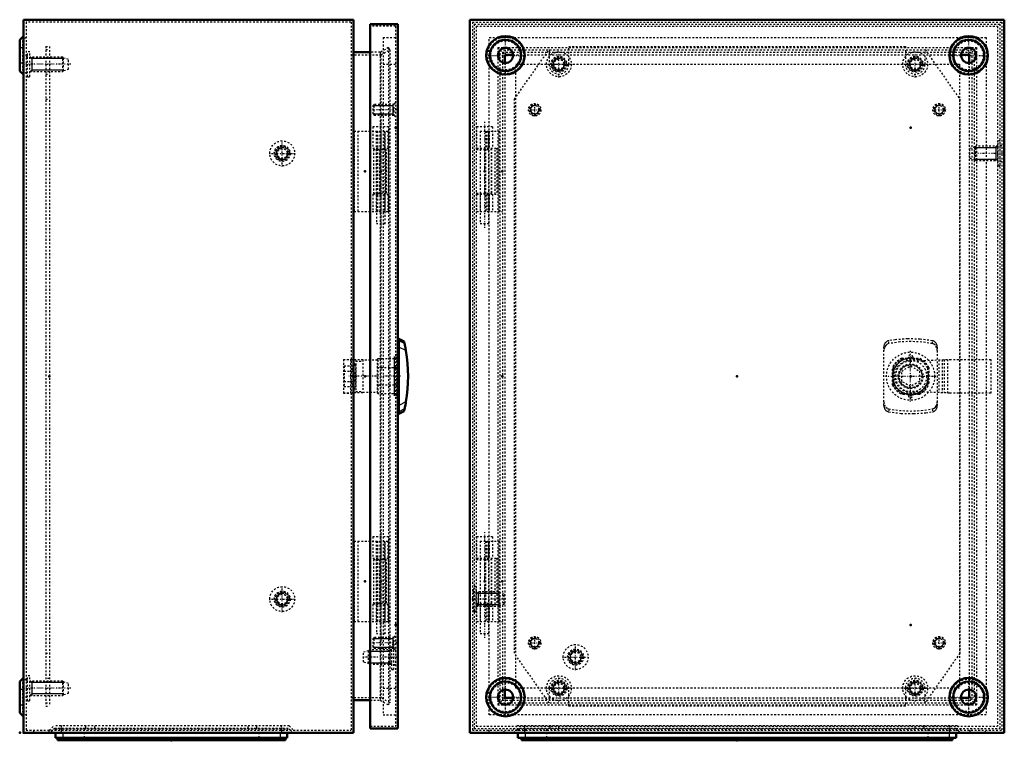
# Model space of a CAD drawing. Header units: millimetres. Extents: x 0 to 1187, y 0 to 972.
# Tile 4 of 4: x 634 to 1187, y 252 to 657. Entities that reach past the tile are written whole.
import ezdxf

# ---------------------------------------------------------------- set-up
doc = ezdxf.new("R2010")
doc.units = ezdxf.units.MM
doc.linetypes.add('Center', pattern=[1.5, 0.45, -0.5, 0.05, -0.5])
doc.linetypes.add('Dashed', pattern=[2, 1, -1])
for name, color, linetype, lineweight in [('2d ConnectionPoints', 7, 'Continuous', 50), ('AM_0', 7, 'Continuous', 50), ('AM_4', 3, 'Continuous', 25), ('AM_5', 3, 'Continuous', 25), ('AM_7', 7, 'Center', 25), ('AM_9', 6, 'Dashed', 25)]:
    doc.layers.add(name, color=color, linetype=linetype, lineweight=lineweight)

# ---------------------------------------------------------------- blocks, each defined once
blk = doc.blocks.new('24_AG01_GPG_0__0_in_MAS0403021R5_0__1300')
at = {"layer": 'AM_0'}
for p, q in [((654.2, 256.7), (654.2, 253.9)), ((784.2, 256.7), (784.2, 253.9)), ((654.2, 253.9), (784.2, 253.9))]:
    blk.add_line(p, q, dxfattribs=at)
at = {"layer": 'AM_4'}
for p, q in [((658.2, 256.7), (658.2, 253.9)), ((780.2, 256.7), (780.2, 253.9))]:
    blk.add_line(p, q, dxfattribs=at)
at = {"layer": 'AM_9'}
for p, q in [((654.2, 258.9), (654.2, 256.7)), ((654.2, 258.9), (784.2, 258.9)), ((658.2, 258.9), (658.2, 256.7)), ((670.2, 258.9), (670.2, 253.9)), ((768.2, 258.9), (768.2, 253.9)), ((780.2, 258.9), (780.2, 256.7)), ((784.2, 258.9), (784.2, 256.7))]:
    blk.add_line(p, q, dxfattribs=at)
blk = doc.blocks.new('25_AF01R5_GP_0__0_in_MAS0403021R5_0__1300')
at = {"layer": 'AM_0'}
for p, q in [((655.2, 253.9), (655.2, 252.5)), ((655.2, 252.5), (783.2, 252.5)), ((783.2, 253.9), (783.2, 252.5))]:
    blk.add_line(p, q, dxfattribs=at)
at = {"layer": 'AM_4'}
for p, q in [((660.2, 253.9), (660.2, 252.5)), ((778.2, 253.9), (778.2, 252.5))]:
    blk.add_line(p, q, dxfattribs=at)
blk = doc.blocks.new('26_AMP04030_MPL_0__0_in_MAS0403021R5_0__1300')
at = {"layer": 'AM_9'}
for p, q in [((648.7, 641.7), (648.7, 271.7)), ((648.7, 641.7), (650.7, 641.7)), ((650.7, 641.7), (650.7, 271.7)), ((648.7, 639.95), (650.7, 639.95)), ((648.7, 631.7), (650.7, 631.7)), ((648.7, 626.2), (650.7, 626.2)), ((648.7, 612.1), (650.7, 612.1)), ((648.7, 301.3), (650.7, 301.3)), ((650.7, 287.2), (648.7, 287.2)), ((648.7, 281.7), (650.7, 281.7)), ((648.7, 273.45), (650.7, 273.45)), ((648.7, 271.7), (650.7, 271.7))]:
    blk.add_line(p, q, dxfattribs=at)
blk = doc.blocks.new('27_MMSH06SS_0__right_1_0_in_MAS0403021R5_0__1300')
at = {"layer": 'AM_7'}
blk.add_line((836.7, 599.32), (836.7, 539.48), dxfattribs=at)
at = {"layer": 'AM_9'}
for p, q in [((821.8, 594.2), (840.59, 594.2)), ((821.8, 594.2), (821.8, 549.2)), ((823.8, 594.2), (823.8, 549.2)), ((832.2, 596.6), (832.2, 584.6)), ((841.2, 596.6), (832.2, 596.6)), ((834.2, 594.2), (834.2, 584.6)), ((834.25, 594.2), (834.25, 542.2)), ((834.94, 594.2), (834.94, 549.2)), ((836.09, 594.2), (836.09, 549.2)), ((836.7, 594.2), (836.7, 584.6)), ((838.86, 594.2), (838.86, 584.6)), ((839.15, 542.2), (839.15, 594.2)), ((839.2, 584.6), (839.2, 594.2)), ((840.59, 594.2), (840.59, 584.6)), ((841.2, 584.6), (841.2, 596.6)), ((832.2, 584.6), (841.2, 584.6)), ((836.16, 558.8), (836.16, 584.6)), ((837.89, 584.6), (837.89, 558.8)), ((832.2, 558.8), (841.2, 558.8)), ((832.2, 558.8), (832.2, 549.2)), ((834.2, 558.8), (834.2, 549.2)), ((836.7, 558.8), (836.7, 549.2)), ((838.86, 558.8), (838.86, 549.2)), ((839.2, 549.2), (839.2, 558.8)), ((840.59, 558.8), (840.59, 549.2)), ((841.2, 549.2), (841.2, 558.8)), ((821.8, 549.2), (841.2, 549.2)), ((839.15, 542.2), (834.25, 542.2))]:
    blk.add_line(p, q, dxfattribs=at)
blk = doc.blocks.new('28_ALL503_0_0__0_in_MAS0403021R5_0__1300')
at = {"layer": 'AM_0'}
for p, q in [((846.8, 435.7), (846.8, 477.7)), ((849.84, 476.2), (846.8, 477.7)), ((850.09, 475.02), (849.84, 476.2)), ((846.8, 470.2), (846.2, 470.2)), ((846.2, 443.2), (846.8, 443.2)), ((846.8, 435.7), (849.84, 437.2)), ((849.84, 437.2), (850.09, 438.38))]:
    blk.add_line(p, q, dxfattribs=at)
for points in [[(850.83, 471.07), (850.55, 472.67), (850.42, 473.41), (850.29, 474.06), (850.15, 474.72), (850.09, 475.02)], [(850.09, 438.38), (850.17, 438.74), (850.29, 439.37), (850.51, 440.52), (850.75, 441.84), (850.83, 442.33)]]:
    blk.add_lwpolyline(points, dxfattribs=at)
blk.add_arc((763.1, 456.7), 88.9, 350.6956, 9.3044, dxfattribs=at)
at = {"layer": 'AM_4'}
for p, q in [((850.09, 475.02), (846.8, 476.65)), ((850.83, 471.07), (846.8, 473.07)), ((850.83, 442.33), (846.8, 440.33)), ((850.09, 438.38), (846.8, 436.75))]:
    blk.add_line(p, q, dxfattribs=at)
at = {"layer": 'AM_5'}
blk.add_line((844.3, 467.7), (844.3, 445.7), dxfattribs=at)
at = {"layer": 'AM_7'}
blk.add_line((847.81, 456.7), (818.71, 456.7), dxfattribs=at)
at = {"layer": 'AM_9'}
for p, q in [((815.74, 466.16), (819.74, 466.16)), ((815.74, 466.16), (815.74, 447.24)), ((822.62, 465.89), (815.74, 465.97)), ((819.74, 466.16), (819.74, 447.24)), ((819.74, 466.1), (826.62, 466.02)), ((822.62, 465.89), (822.62, 447.51)), ((822.62, 465.19), (826.62, 465.19)), ((826.62, 466.02), (826.62, 447.38)), ((834.8, 465.7), (826.62, 465.7)), ((834.8, 466.1), (835.3, 466.6)), ((834.8, 447.3), (834.8, 466.1)), ((835.3, 466.6), (845.8, 466.6)), ((835.3, 446.8), (835.3, 466.6)), ((845.8, 446.55), (845.8, 466.85)), ((816.12, 462.47), (821.14, 462.47)), ((816.12, 462.47), (816.12, 450.93)), ((816.12, 459.59), (821.14, 459.59)), ((821.44, 463.29), (821.14, 462.47)), ((821.44, 463.29), (821.44, 450.11)), ((822.61, 462.47), (822.6, 463.08)), ((822.6, 463.08), (822.6, 450.32)), ((822.61, 462.47), (822.62, 462.47)), ((822.61, 459.59), (822.62, 459.59)), ((822.61, 453.81), (822.61, 459.59)), ((835.3, 461.49), (834.8, 461.38)), ((845.8, 461.49), (835.3, 461.49)), ((846.2, 461.32), (845.8, 461.32)), ((816.12, 453.81), (821.14, 453.81)), ((822.61, 453.81), (822.62, 453.81)), ((816.12, 450.93), (821.14, 450.93)), ((821.14, 450.93), (821.44, 450.11)), ((822.6, 450.32), (822.61, 450.93)), ((822.61, 450.93), (822.62, 450.93)), ((822.62, 448.21), (826.62, 448.21)), ((826.62, 447.7), (834.8, 447.7)), ((834.8, 452.02), (835.3, 451.91)), ((835.3, 451.91), (845.8, 451.91)), ((845.8, 452.08), (846.2, 452.08)), ((815.74, 447.43), (822.62, 447.51)), ((815.74, 447.24), (819.74, 447.24)), ((826.62, 447.38), (819.74, 447.3)), ((835.3, 446.8), (834.8, 447.3)), ((845.8, 446.8), (835.3, 446.8))]:
    blk.add_line(p, q, dxfattribs=at)
for points in [[(821.14, 462.47), (820.94, 461.77), (820.86, 461.06), (820.93, 460.32), (821.14, 459.59)], [(821.14, 459.59), (821.13, 459.52), (820.87, 457.08), (821.02, 454.56), (821.14, 453.81)], [(821.14, 453.81), (820.94, 453.11), (820.86, 452.4), (820.93, 451.66), (821.14, 450.93)]]:
    blk.add_lwpolyline(points, dxfattribs=at)
for centre, start, end in [((822, 463.08), 0.3218, 160), ((822, 450.32), 200, 359.6782)]:
    blk.add_arc(centre, 0.6, start, end, dxfattribs=at)
blk = doc.blocks.new('29_ADP04030R5_0__0_in_MAS0403021R5_0__1300')
at = {"layer": 'AM_0'}
for p, q in [((830.8, 654.2), (830.8, 259.2)), ((830.8, 654.2), (846.2, 654.2)), ((846.2, 654.2), (846.2, 259.2)), ((830.8, 259.2), (846.2, 259.2))]:
    blk.add_line(p, q, dxfattribs=at)
at = {"layer": 'AM_5'}
for p, q in [((832.4, 608.59), (841.7, 608.59)), ((841.7, 608.59), (843.4, 608.59)), ((843.4, 609.2), (843.4, 608.59)), ((843.4, 609.2), (843.4, 603.2)), ((832.4, 603.81), (841.7, 603.81)), ((841.7, 603.81), (843.4, 603.81)), ((843.4, 603.2), (843.4, 603.81)), ((832.4, 309.59), (841.7, 309.59)), ((841.7, 309.59), (843.4, 309.59)), ((843.4, 310.2), (843.4, 309.59)), ((843.4, 310.2), (843.4, 304.2)), ((832.4, 304.81), (841.7, 304.81)), ((841.7, 304.81), (843.4, 304.81)), ((843.4, 304.2), (843.4, 304.81)), ((829.9, 302.43), (841.7, 302.43)), ((841.7, 302.43), (841.73, 302.43)), ((842.9, 303.2), (841.73, 302.43)), ((841.73, 303.2), (841.73, 295.2)), ((829.9, 295.97), (841.7, 295.97)), ((841.7, 295.97), (841.73, 295.97)), ((842.9, 295.2), (841.73, 295.97))]:
    blk.add_line(p, q, dxfattribs=at)
at = {"layer": 'AM_7'}
for p, q in [((845.63, 606.2), (831.77, 606.2)), ((845.63, 307.2), (831.77, 307.2)), ((845.89, 299.2), (826.2, 299.2))]:
    blk.add_line(p, q, dxfattribs=at)
at = {"layer": 'AM_9'}
for p, q in [((845, 653), (830.8, 653)), ((845, 653), (845, 260.4)), ((838, 646.7), (845, 646.7)), ((838, 646.7), (838, 266.7)), ((838, 631.7), (845, 631.7)), ((833.01, 609.2), (832.4, 608.59)), ((832.4, 603.81), (832.4, 608.59)), ((844.2, 609.2), (833.01, 609.2)), ((833.01, 603.2), (833.01, 609.2)), ((844.2, 602.7), (844.2, 609.7)), ((845, 609.7), (844.2, 609.7)), ((832.4, 603.81), (833.01, 603.2)), ((833.01, 603.2), (844.2, 603.2)), ((844.2, 602.7), (845, 602.7)), ((832.6, 583.95), (840.8, 583.95)), ((832.6, 583.95), (832.6, 559.45)), ((834.1, 583.95), (834.1, 559.45)), ((839.3, 583.95), (839.3, 559.45)), ((839.87, 559.45), (839.87, 583.95)), ((840.8, 583.95), (840.8, 559.45)), ((832.6, 559.45), (840.8, 559.45)), ((846.2, 468.7), (845, 468.7)), ((845, 467.45), (846.2, 467.45)), ((845, 466.85), (846.2, 466.85)), ((845, 461.67), (846.2, 461.67)), ((845, 451.73), (846.2, 451.73)), ((845, 446.55), (846.2, 446.55)), ((845, 445.95), (846.2, 445.95)), ((845, 444.7), (846.2, 444.7)), ((832.6, 353.95), (840.8, 353.95)), ((832.6, 353.95), (832.6, 329.45)), ((834.1, 353.95), (834.1, 329.45)), ((839.3, 353.95), (839.3, 329.45)), ((839.87, 329.45), (839.87, 353.95)), ((840.8, 353.95), (840.8, 329.45)), ((832.6, 329.45), (840.8, 329.45)), ((833.01, 310.2), (832.4, 309.59)), ((832.4, 304.81), (832.4, 309.59)), ((833.01, 304.2), (833.01, 310.2)), ((844.2, 310.2), (833.01, 310.2)), ((844.2, 303.7), (844.2, 310.7)), ((845, 310.7), (844.2, 310.7)), ((832.4, 304.81), (833.01, 304.2)), ((833.01, 304.2), (844.2, 304.2)), ((842.9, 292.2), (842.9, 306.2)), ((844.1, 306.2), (842.9, 306.2)), ((844.1, 292.2), (844.1, 306.2)), ((829.9, 302.7), (827.1, 301.95)), ((827.1, 296.45), (827.1, 301.95)), ((830.4, 303.2), (829.9, 302.7)), ((829.9, 295.7), (829.9, 302.7)), ((842.9, 303.2), (830.4, 303.2)), ((830.4, 295.2), (830.4, 303.2)), ((845, 303.28), (844.1, 303.7)), ((844.2, 303.7), (845, 303.7)), ((827.1, 296.45), (829.9, 295.7)), ((829.9, 295.7), (830.4, 295.2)), ((830.4, 295.2), (842.9, 295.2)), ((844.1, 294.7), (845, 295.12)), ((842.9, 292.2), (844.1, 292.2)), ((838, 281.7), (845, 281.7)), ((838, 266.7), (845, 266.7)), ((830.8, 260.4), (845, 260.4))]:
    blk.add_line(p, q, dxfattribs=at)
blk = doc.blocks.new('30_MMSH06SS_0__right_2_0_in_MAS0403021R5_0__1300')
at = {"layer": 'AM_7'}
blk.add_line((836.7, 369.32), (836.7, 309.48), dxfattribs=at)
at = {"layer": 'AM_9'}
for p, q in [((832.2, 366.6), (832.2, 354.6)), ((841.2, 366.6), (832.2, 366.6)), ((841.2, 354.6), (841.2, 366.6)), ((821.8, 364.2), (821.8, 319.2)), ((821.8, 364.2), (840.59, 364.2)), ((823.8, 364.2), (823.8, 319.2)), ((834.2, 364.2), (834.2, 354.6)), ((834.25, 364.2), (834.25, 312.2)), ((834.94, 364.2), (834.94, 319.2)), ((836.09, 364.2), (836.09, 319.2)), ((836.7, 364.2), (836.7, 354.6)), ((838.86, 364.2), (838.86, 354.6)), ((839.15, 312.2), (839.15, 364.2)), ((839.2, 354.6), (839.2, 364.2)), ((840.59, 364.2), (840.59, 354.6)), ((832.2, 354.6), (841.2, 354.6)), ((836.16, 328.8), (836.16, 354.6)), ((837.89, 354.6), (837.89, 328.8)), ((832.2, 328.8), (841.2, 328.8)), ((832.2, 328.8), (832.2, 319.2)), ((834.2, 328.8), (834.2, 319.2)), ((836.7, 328.8), (836.7, 319.2)), ((838.86, 328.8), (838.86, 319.2)), ((839.2, 319.2), (839.2, 328.8)), ((840.59, 328.8), (840.59, 319.2)), ((841.2, 319.2), (841.2, 328.8)), ((821.8, 319.2), (841.2, 319.2)), ((839.15, 312.2), (834.25, 312.2))]:
    blk.add_line(p, q, dxfattribs=at)
blk = doc.blocks.new('31_MAS0403021_0__0_in_MAS0403021R5_0__1300')
at = {"layer": 'AM_0'}
for p, q in [((636.2, 656.7), (821.4, 656.7)), ((636.2, 656.7), (636.2, 256.7)), ((821.4, 656.7), (821.4, 256.7)), ((636.2, 647.48), (634.2, 645.48)), ((634.2, 645.48), (634.2, 627.92)), ((830.8, 638.4), (821.4, 638.4)), ((634.2, 627.92), (636.2, 625.92)), ((636.2, 287.48), (634.2, 285.48)), ((634.2, 285.48), (634.2, 267.92)), ((821.4, 275), (830.8, 275)), ((634.2, 267.92), (636.2, 265.92)), ((636.2, 256.7), (821.4, 256.7))]:
    blk.add_line(p, q, dxfattribs=at)
at = {"layer": 'AM_5'}
for p, q in [((639.7, 635.7), (640.87, 634.93)), ((640.87, 635.7), (640.87, 627.7)), ((648.7, 634.93), (640.87, 634.93)), ((650.7, 634.93), (648.7, 634.93)), ((658.7, 634.93), (650.7, 634.93)), ((639.7, 627.7), (640.87, 628.47)), ((648.7, 628.47), (640.87, 628.47)), ((650.7, 628.47), (648.7, 628.47)), ((658.7, 628.47), (650.7, 628.47)), ((639.7, 285.7), (640.87, 284.93)), ((640.87, 285.7), (640.87, 277.7)), ((648.7, 284.93), (640.87, 284.93)), ((650.7, 284.93), (648.7, 284.93)), ((658.7, 284.93), (650.7, 284.93)), ((639.7, 277.7), (640.87, 278.47)), ((648.7, 278.47), (640.87, 278.47)), ((650.7, 278.47), (648.7, 278.47)), ((658.7, 278.47), (650.7, 278.47))]:
    blk.add_line(p, q, dxfattribs=at)
for centre in [(781.4, 581.7), (781.4, 331.7)]:
    blk.add_arc(centre, 3.23, 75, 15, dxfattribs=at)
at = {"layer": 'AM_7'}
for p, q in [((637.77, 636.7), (634.03, 636.7)), ((662.69, 631.7), (636.4, 631.7)), ((781.4, 574.35), (781.4, 589.05)), ((774.05, 581.7), (788.75, 581.7)), ((781.4, 324.35), (781.4, 339.05)), ((774.05, 331.7), (788.75, 331.7)), ((637.77, 276.7), (634.03, 276.7)), ((662.69, 281.7), (636.4, 281.7)), ((657.36, 260.79), (657.36, 256.5)), ((781.04, 260.79), (781.04, 256.5)), ((646.2, 256.63), (646.2, 258.17))]:
    blk.add_line(p, q, dxfattribs=at)
at = {"layer": 'AM_9'}
for p, q in [((820, 655.3), (637.6, 655.3)), ((637.6, 655.3), (637.6, 258.1)), ((820, 655.3), (820, 258.1)), ((637.6, 646.9), (635.6, 644.9)), ((635.6, 644.9), (635.6, 628.5)), ((635.6, 640.95), (634.2, 640.95)), ((638.5, 636.2), (637.6, 635.78)), ((638.5, 624.7), (638.5, 638.7)), ((639.7, 638.7), (638.5, 638.7)), ((639.7, 624.7), (639.7, 638.7)), ((658.2, 635.7), (639.7, 635.7)), ((658.2, 627.7), (658.2, 635.7)), ((658.7, 635.2), (658.2, 635.7)), ((820, 637), (836.78, 637)), ((836.4, 638.4), (830.8, 638.4)), ((841, 641.06), (836.4, 638.4)), ((836.4, 638.4), (836.4, 275)), ((836.78, 637), (841.7, 639.84)), ((836.78, 637), (836.78, 276.4)), ((841.7, 639.84), (841, 641.06)), ((841, 641.06), (841, 272.34)), ((841.7, 639.84), (841.7, 273.56)), ((634.2, 632.45), (635.6, 632.45)), ((661.5, 634.45), (658.7, 635.2)), ((658.7, 628.2), (658.7, 635.2)), ((661.5, 628.95), (661.5, 634.45)), ((635.6, 628.5), (637.6, 626.5)), ((637.6, 627.62), (638.5, 627.2)), ((638.5, 624.7), (639.7, 624.7)), ((639.7, 627.7), (658.2, 627.7)), ((658.2, 627.7), (658.7, 628.2)), ((658.7, 628.2), (661.5, 628.95)), ((638.5, 274.7), (638.5, 288.7)), ((639.7, 288.7), (638.5, 288.7)), ((639.7, 274.7), (639.7, 288.7)), ((637.6, 286.9), (635.6, 284.9)), ((635.6, 284.9), (635.6, 268.5)), ((638.5, 286.2), (637.6, 285.78)), ((658.2, 285.7), (639.7, 285.7)), ((658.7, 285.2), (658.2, 285.7)), ((658.2, 277.7), (658.2, 285.7)), ((661.5, 284.45), (658.7, 285.2)), ((658.7, 278.2), (658.7, 285.2)), ((661.5, 278.95), (661.5, 284.45)), ((635.6, 280.95), (634.2, 280.95)), ((637.6, 277.62), (638.5, 277.2)), ((639.7, 277.7), (658.2, 277.7)), ((658.2, 277.7), (658.7, 278.2)), ((658.7, 278.2), (661.5, 278.95)), ((836.78, 276.4), (820, 276.4)), ((841.7, 273.56), (836.78, 276.4)), ((634.2, 272.45), (635.6, 272.45)), ((638.5, 274.7), (639.7, 274.7)), ((830.8, 275), (836.4, 275)), ((836.4, 275), (841, 272.34)), ((841, 272.34), (841.7, 273.56)), ((635.6, 268.5), (637.6, 266.5)), ((650.62, 258.1), (653.12, 260.6)), ((785.28, 260.6), (653.12, 260.6)), ((657.36, 260.6), (657.36, 258.1)), ((671.2, 259.2), (671.2, 260.6)), ((676.2, 259.2), (676.2, 260.6)), ((762.2, 259.2), (762.2, 260.6)), ((767.2, 259.2), (767.2, 260.6)), ((781.04, 258.1), (781.04, 260.6)), ((785.28, 260.6), (787.78, 258.1)), ((637.6, 258.1), (820, 258.1)), ((641.85, 258.1), (641.85, 256.7)), ((650.55, 256.7), (650.55, 258.1)), ((653.7, 259.2), (651.2, 256.7)), ((784.7, 259.2), (653.7, 259.2)), ((657.36, 257.93), (657.36, 256.7)), ((781.04, 257.93), (781.04, 256.7)), ((787.2, 256.7), (784.7, 259.2))]:
    blk.add_line(p, q, dxfattribs=at)
for centre, radius in [((781.4, 581.7), 7), ((781.4, 581.7), 4.5), ((781.4, 581.7), 4.08), ((781.4, 581.7), 4), ((781.4, 581.7), 3.5), ((781.4, 581.7), 2.75), ((781.4, 331.7), 7), ((781.4, 331.7), 4.5), ((781.4, 331.7), 4.08), ((781.4, 331.7), 4), ((781.4, 331.7), 3.5), ((781.4, 331.7), 2.75)]:
    blk.add_circle(centre, radius, dxfattribs=at)
blk = doc.blocks.new('32_AG01_GPG_0__0_in_MAS0403021R5_0__1300')
at = {"layer": 'AM_0'}
for p, q in [((913.7, 256.7), (913.7, 253.9)), ((1159.7, 256.7), (1159.7, 253.9)), ((913.7, 253.9), (1159.7, 253.9))]:
    blk.add_line(p, q, dxfattribs=at)
at = {"layer": 'AM_4'}
for p, q in [((917.7, 256.7), (917.7, 253.9)), ((1155.7, 256.7), (1155.7, 253.9))]:
    blk.add_line(p, q, dxfattribs=at)
at = {"layer": 'AM_9'}
for p, q in [((913.7, 258.9), (913.7, 256.7)), ((913.7, 258.9), (1159.7, 258.9)), ((917.7, 258.9), (917.7, 256.7)), ((929.7, 258.9), (929.7, 253.9)), ((1143.7, 258.9), (1143.7, 253.9)), ((1155.7, 258.9), (1155.7, 256.7)), ((1159.7, 258.9), (1159.7, 256.7))]:
    blk.add_line(p, q, dxfattribs=at)
blk = doc.blocks.new('33_AF01R5_GP_0__0_in_MAS0403021R5_0__1300')
at = {"layer": 'AM_0'}
for p, q in [((915.7, 253.9), (915.7, 252.5)), ((915.7, 252.5), (1157.7, 252.5)), ((1157.7, 253.9), (1157.7, 252.5))]:
    blk.add_line(p, q, dxfattribs=at)
at = {"layer": 'AM_4'}
for p, q in [((920.7, 253.9), (920.7, 252.5)), ((1152.7, 253.9), (1152.7, 252.5))]:
    blk.add_line(p, q, dxfattribs=at)
blk = doc.blocks.new('34_AMP04030_MPL_0__0_in_MAS0403021R5_0__1300')
at = {"layer": 'AM_9'}
for p, q in [((942.2, 641.7), (1131.2, 641.7)), ((942.2, 631.7), (942.2, 641.7)), ((1131.2, 641.7), (1131.2, 631.7)), ((911.7, 612.1), (931.2, 639.95)), ((931.2, 639.95), (931.2, 631.7)), ((1142.2, 639.95), (1161.7, 612.1)), ((1142.2, 631.7), (1142.2, 639.95)), ((911.7, 301.3), (911.7, 612.1)), ((1161.7, 612.1), (1161.7, 301.3)), ((931.2, 273.45), (911.7, 301.3)), ((1161.7, 301.3), (1142.2, 273.45)), ((931.2, 281.7), (931.2, 273.45)), ((942.2, 271.7), (942.2, 281.7)), ((1131.2, 281.7), (1131.2, 271.7)), ((1142.2, 273.45), (1142.2, 281.7)), ((1131.2, 271.7), (942.2, 271.7))]:
    blk.add_line(p, q, dxfattribs=at)
for centre, start, end in [((936.7, 631.7), 180, 0), ((1136.7, 631.7), 180, 0), ((936.7, 281.7), 0, 180), ((1136.7, 281.7), 0, 180)]:
    blk.add_arc(centre, 5.5, start, end, dxfattribs=at)
blk = doc.blocks.new('35_MMSH06SS_0__right_1_0_in_MAS0403021R5_0__1300')
at = {"layer": 'AM_7'}
blk.add_line((895, 599.32), (895, 539.48), dxfattribs=at)
at = {"layer": 'AM_9'}
for p, q in [((899.5, 596.6), (890.5, 596.6)), ((890.5, 596.6), (890.5, 584.6)), ((892.5, 594.2), (892.5, 584.6)), ((892.5, 594.2), (905, 594.2)), ((892.55, 594.2), (892.55, 542.2)), ((895.5, 594.2), (895.5, 549.2)), ((896.26, 594.2), (896.26, 584.6)), ((897.26, 594.2), (897.26, 584.6)), ((897.45, 542.2), (897.45, 594.2)), ((897.5, 594.2), (897.5, 584.6)), ((899.5, 596.6), (899.5, 584.6)), ((903, 594.2), (903, 549.2)), ((890.5, 584.6), (901.91, 584.6)), ((900.9, 558.8), (900.9, 584.6)), ((901.91, 584.6), (901.91, 558.8)), ((890.5, 558.8), (890.5, 549.2)), ((890.5, 558.8), (901.91, 558.8)), ((892.5, 558.8), (892.5, 549.2)), ((896.26, 558.8), (896.26, 549.2)), ((897.26, 558.8), (897.26, 549.2)), ((897.5, 558.8), (897.5, 549.2)), ((899.5, 558.8), (899.5, 549.2)), ((890.5, 549.2), (905, 549.2)), ((897.45, 542.2), (892.55, 542.2))]:
    blk.add_line(p, q, dxfattribs=at)
blk = doc.blocks.new('36_ALL503_0_0__0_in_MAS0403021R5_0__1300')
at = {"layer": 'AM_5'}
blk.add_arc((1134.1, 456.7), 10.08, 75, 15, dxfattribs=at)
at = {"layer": 'AM_7'}
for p, q in [((1134.1, 442.52), (1134.1, 470.87)), ((1119.92, 456.7), (1148.27, 456.7))]:
    blk.add_line(p, q, dxfattribs=at)
at = {"layer": 'AM_9'}
for p, q in [((1121.85, 475.02), (1121.85, 476.65)), ((1146.35, 475.02), (1146.35, 476.65)), ((1119.1, 440.33), (1119.1, 473.07)), ((1149.1, 473.07), (1149.1, 440.33)), ((1129.31, 466.6), (1129.42, 466.1)), ((1129.31, 466.6), (1138.89, 466.6)), ((1129.42, 466.1), (1138.78, 466.1)), ((1132.85, 466.85), (1135.35, 466.85)), ((1133.73, 465.19), (1156.14, 466.16)), ((1138.78, 466.1), (1138.89, 466.6)), ((1149.9, 465.89), (1149.9, 447.51)), ((1151.74, 465.97), (1151.74, 447.43)), ((1152.97, 466.02), (1152.97, 447.38)), ((1154.81, 466.1), (1154.81, 447.3)), ((1156.14, 466.16), (1179.1, 466.16)), ((1179.1, 466.16), (1179.1, 447.24)), ((1124.7, 461.38), (1124.2, 461.49)), ((1124.2, 461.49), (1124.2, 451.91)), ((1124.7, 452.02), (1124.7, 461.38)), ((1129.1, 459.59), (1134.1, 462.47)), ((1129.1, 453.81), (1129.1, 459.59)), ((1134.1, 462.47), (1139.1, 459.59)), ((1139.1, 459.59), (1139.1, 453.81)), ((1144, 461.49), (1143.5, 461.38)), ((1143.5, 461.38), (1143.5, 452.02)), ((1144, 461.49), (1144, 451.91)), ((1134.1, 450.93), (1129.1, 453.81)), ((1139.1, 453.81), (1134.1, 450.93)), ((1124.2, 451.91), (1124.7, 452.02)), ((1156.14, 447.24), (1133.73, 448.21)), ((1143.5, 452.02), (1144, 451.91)), ((1129.42, 447.3), (1129.31, 446.8)), ((1129.31, 446.8), (1138.89, 446.8)), ((1138.78, 447.3), (1129.42, 447.3)), ((1132.85, 446.55), (1135.35, 446.55)), ((1138.89, 446.8), (1138.78, 447.3)), ((1179.1, 447.24), (1156.14, 447.24)), ((1121.85, 438.38), (1121.85, 436.75)), ((1146.35, 438.38), (1146.35, 436.75))]:
    blk.add_line(p, q, dxfattribs=at)
for points in [[(1121.85, 476.65), (1121.57, 476.59), (1121.3, 476.5), (1121.04, 476.38), (1120.78, 476.24), (1120.54, 476.08), (1120.31, 475.89), (1120.1, 475.68), (1119.9, 475.45), (1119.73, 475.21), (1119.57, 474.94), (1119.43, 474.67), (1119.32, 474.38), (1119.23, 474.08), (1119.16, 473.77), (1119.12, 473.46), (1119.1, 473.14), (1119.1, 473.07)], [(1146.35, 476.65), (1139.41, 477.5), (1132.43, 477.68), (1125.47, 477.18), (1121.85, 476.65)], [(1146.35, 475.02), (1140.4, 475.89), (1134.34, 476.2), (1128.1, 475.92), (1121.85, 475.02)], [(1149.1, 473.07), (1149.09, 473.38), (1149.05, 473.69), (1148.99, 474), (1148.9, 474.31), (1148.8, 474.6), (1148.66, 474.88), (1148.51, 475.14), (1148.34, 475.4), (1148.15, 475.63), (1147.94, 475.84), (1147.71, 476.03), (1147.47, 476.2), (1147.22, 476.35), (1146.96, 476.47), (1146.69, 476.57), (1146.41, 476.64), (1146.35, 476.65)], [(1121.85, 475.02), (1120.93, 474.66), (1120.17, 474.03), (1119.46, 472.88), (1119.12, 471.56), (1119.1, 471.07)], [(1149.1, 471.07), (1148.82, 472.67), (1148, 474.06), (1147.17, 474.72), (1146.35, 475.02)], [(1119.1, 442.33), (1119.38, 440.73), (1120.2, 439.34), (1121.03, 438.68), (1121.85, 438.38)], [(1146.35, 438.38), (1147.27, 438.74), (1148.03, 439.37), (1148.74, 440.52), (1149.08, 441.84), (1149.1, 442.33)], [(1119.1, 440.33), (1119.11, 440.02), (1119.15, 439.71), (1119.21, 439.4), (1119.3, 439.09), (1119.4, 438.8), (1119.54, 438.52), (1119.69, 438.26), (1119.86, 438), (1120.05, 437.77), (1120.26, 437.56), (1120.49, 437.37), (1120.72, 437.2), (1120.98, 437.05), (1121.24, 436.93), (1121.51, 436.83), (1121.79, 436.76), (1121.85, 436.75)], [(1121.85, 438.38), (1127.8, 437.51), (1133.86, 437.2), (1140.1, 437.48), (1146.35, 438.38)], [(1121.85, 436.75), (1128.79, 435.9), (1135.77, 435.72), (1142.73, 436.22), (1146.35, 436.75)], [(1146.35, 436.75), (1146.63, 436.81), (1146.9, 436.9), (1147.16, 437.02), (1147.42, 437.16), (1147.66, 437.32), (1147.89, 437.51), (1148.1, 437.72), (1148.3, 437.95), (1148.47, 438.19), (1148.63, 438.46), (1148.77, 438.73), (1148.88, 439.02), (1148.97, 439.32), (1149.04, 439.63), (1149.08, 439.94), (1149.1, 440.26), (1149.1, 440.33)]]:
    blk.add_lwpolyline(points, dxfattribs=at)
for radius in [13.5, 9, 6.98, 6.59, 6.38]:
    blk.add_circle((1134.1, 456.7), radius, dxfattribs=at)
for radius, start, end in [(11.15, 114.4512, 155.5488), (11, 115.8419, 154.1581), (10.5, 116.461, 153.539), (8.5, 92.4758, 267.5242), (11.15, 24.4512, 65.5488), (10.5, 26.461, 63.539), (11, 25.8419, 64.1581), (11.15, 204.4512, 245.5488), (11, 205.8419, 244.1581), (10.5, 206.461, 243.539), (11.15, 294.4512, 335.5488), (10.5, 296.461, 333.539), (11, 295.8419, 334.1581)]:
    blk.add_arc((1134.1, 456.7), radius, start, end, dxfattribs=at)
blk = doc.blocks.new('37_ADP04030R5_0__0_in_MAS0403021R5_0__1300')
at = {"layer": 'AM_5'}
for centre, radius in [((923.1, 606.2), 2.39), ((1150.1, 606.2), 2.39), ((923.1, 307.2), 2.39), ((1150.1, 307.2), 2.39), ((946.1, 299.2), 3.23)]:
    blk.add_arc(centre, radius, 75, 15, dxfattribs=at)
at = {"layer": 'AM_7'}
for p, q in [((923.1, 602.52), (923.1, 609.87)), ((1150.1, 602.52), (1150.1, 609.87)), ((919.42, 606.2), (926.77, 606.2)), ((1146.42, 606.2), (1153.77, 606.2)), ((1132.79, 467.45), (1135.41, 467.45)), ((1132.79, 445.95), (1135.41, 445.95)), ((923.1, 303.52), (923.1, 310.87)), ((1150.1, 303.52), (1150.1, 310.87)), ((919.42, 307.2), (926.77, 307.2)), ((946.1, 291.85), (946.1, 306.55)), ((1146.42, 307.2), (1153.77, 307.2)), ((938.75, 299.2), (953.45, 299.2))]:
    blk.add_line(p, q, dxfattribs=at)
at = {"layer": 'AM_9'}
for p, q in [((889.1, 654.2), (1184.1, 654.2)), ((889.1, 654.2), (889.1, 259.2)), ((890.3, 653), (1182.9, 653)), ((890.3, 653), (890.3, 260.4)), ((1182.9, 653), (1182.9, 260.4)), ((1184.1, 654.2), (1184.1, 259.2)), ((897.6, 646.7), (1176.6, 646.7)), ((897.6, 266.7), (897.6, 646.7)), ((1176.6, 646.7), (1176.6, 266.7)), ((912.6, 631.7), (1161.6, 631.7)), ((912.6, 281.7), (912.6, 631.7)), ((1161.6, 631.7), (1161.6, 281.7)), ((890.3, 583.95), (899.1, 583.95)), ((895, 583.95), (895, 559.45)), ((898.89, 559.45), (898.89, 583.95)), ((899.1, 559.45), (899.1, 583.95)), ((890.3, 559.45), (899.1, 559.45)), ((1129.13, 466.85), (1132.85, 466.85)), ((1132.85, 466.85), (1132.85, 467.45)), ((1135.35, 467.45), (1135.35, 466.85)), ((1135.35, 466.85), (1139.07, 466.85)), ((1123.95, 451.73), (1123.95, 461.67)), ((1144.25, 461.67), (1144.25, 451.73)), ((1132.85, 446.55), (1129.13, 446.55)), ((1132.85, 445.95), (1132.85, 446.55)), ((1139.07, 446.55), (1135.35, 446.55)), ((1135.35, 446.55), (1135.35, 445.95)), ((890.3, 353.95), (899.1, 353.95)), ((895, 353.95), (895, 329.45)), ((898.89, 329.45), (898.89, 353.95)), ((899.1, 329.45), (899.1, 353.95)), ((890.3, 329.45), (899.1, 329.45)), ((1161.6, 281.7), (912.6, 281.7)), ((1176.6, 266.7), (897.6, 266.7)), ((890.3, 260.4), (1182.9, 260.4)), ((889.1, 259.2), (913.79, 259.2)), ((1159.61, 259.2), (1184.1, 259.2))]:
    blk.add_line(p, q, dxfattribs=at)
for centre, radius in [((923.1, 606.2), 3.5), ((923.1, 606.2), 3), ((923.1, 606.2), 2.39), ((1150.1, 606.2), 3.5), ((1150.1, 606.2), 3), ((1150.1, 606.2), 2.39), ((923.1, 307.2), 3.5), ((923.1, 307.2), 3), ((923.1, 307.2), 2.39), ((1150.1, 307.2), 3.5), ((1150.1, 307.2), 3), ((1150.1, 307.2), 2.39), ((946.1, 299.2), 7), ((946.1, 299.2), 4.5), ((946.1, 299.2), 4.08), ((946.1, 299.2), 4), ((946.1, 299.2), 3.5), ((946.1, 299.2), 2.75)]:
    blk.add_circle(centre, radius, dxfattribs=at)
for centre, radius, start, end in [((1134.1, 456.7), 11.3, 116.0736, 153.9264), ((1134.1, 467.45), 1.25, 0, 180), ((1134.1, 456.7), 11.3, 26.0736, 63.9264), ((1134.1, 456.7), 11.3, 206.0736, 243.9264), ((1134.1, 456.7), 11.3, 296.0736, 333.9264), ((1134.1, 445.95), 1.25, 180, 0)]:
    blk.add_arc(centre, radius, start, end, dxfattribs=at)
blk = doc.blocks.new('38_MMSH06SS_0__right_2_0_in_MAS0403021R5_0__1300')
at = {"layer": 'AM_7'}
blk.add_line((895, 369.32), (895, 309.48), dxfattribs=at)
at = {"layer": 'AM_9'}
for p, q in [((899.5, 366.6), (890.5, 366.6)), ((890.5, 366.6), (890.5, 354.6)), ((899.5, 366.6), (899.5, 354.6)), ((892.5, 364.2), (892.5, 354.6)), ((892.5, 364.2), (905, 364.2)), ((892.55, 364.2), (892.55, 312.2)), ((895.5, 364.2), (895.5, 319.2)), ((896.26, 364.2), (896.26, 354.6)), ((897.26, 364.2), (897.26, 354.6)), ((897.45, 312.2), (897.45, 364.2)), ((897.5, 364.2), (897.5, 354.6)), ((903, 364.2), (903, 319.2)), ((890.5, 354.6), (901.91, 354.6)), ((900.9, 328.8), (900.9, 354.6)), ((901.91, 354.6), (901.91, 328.8)), ((890.5, 328.8), (890.5, 319.2)), ((890.5, 328.8), (901.91, 328.8)), ((892.5, 328.8), (892.5, 319.2)), ((896.26, 328.8), (896.26, 319.2)), ((897.26, 328.8), (897.26, 319.2)), ((897.5, 328.8), (897.5, 319.2)), ((899.5, 328.8), (899.5, 319.2)), ((890.5, 319.2), (905, 319.2)), ((897.45, 312.2), (892.55, 312.2))]:
    blk.add_line(p, q, dxfattribs=at)
blk = doc.blocks.new('39_MAS0403021_0__0_in_MAS0403021R5_0__1300')
at = {"layer": 'AM_0'}
for p, q in [((886.7, 656.7), (1186.7, 656.7)), ((886.7, 656.7), (886.7, 256.7)), ((1186.7, 656.7), (1186.7, 256.7)), ((906.4, 637), (906.4, 632.46)), ((906.4, 637), (910.94, 637)), ((1162.46, 637), (1167, 637)), ((1167, 637), (1167, 632.46)), ((906.4, 280.94), (906.4, 276.4)), ((906.4, 276.4), (910.94, 276.4)), ((1162.46, 276.4), (1167, 276.4)), ((1167, 280.94), (1167, 276.4)), ((886.7, 256.7), (1186.7, 256.7))]:
    blk.add_line(p, q, dxfattribs=at)
for centre, radius in [((906.7, 636.7), 10.78), ((1166.7, 636.7), 10.78), ((906.7, 636.7), 8.78), ((1166.7, 636.7), 8.78), ((906.7, 636.7), 4.25), ((1166.7, 636.7), 4.25), ((906.7, 276.7), 10.78), ((1166.7, 276.7), 10.78), ((906.7, 276.7), 8.78), ((1166.7, 276.7), 8.78), ((906.7, 276.7), 4.25), ((1166.7, 276.7), 4.25)]:
    blk.add_circle(centre, radius, dxfattribs=at)
at = {"layer": 'AM_5'}
for p, q in [((1170.2, 584.93), (1182.03, 584.93)), ((1183.2, 585.7), (1182.03, 584.93)), ((1182.03, 585.7), (1182.03, 577.7)), ((1170.2, 578.47), (1182.03, 578.47)), ((1183.2, 577.7), (1182.03, 578.47)), ((890.2, 335.7), (891.37, 334.93)), ((891.37, 335.7), (891.37, 327.7)), ((903.2, 334.93), (891.37, 334.93)), ((890.2, 327.7), (891.37, 328.47)), ((903.2, 328.47), (891.37, 328.47))]:
    blk.add_line(p, q, dxfattribs=at)
for centre in [(936.7, 631.7), (1136.7, 631.7), (936.7, 281.7), (1136.7, 281.7)]:
    blk.add_arc(centre, 3.23, 75, 15, dxfattribs=at)
at = {"layer": 'AM_7'}
for p, q in [((906.7, 625.38), (906.7, 648.02)), ((1166.7, 625.38), (1166.7, 648.02)), ((895.38, 636.7), (918.02, 636.7)), ((936.7, 624.35), (936.7, 639.05)), ((1136.7, 624.35), (1136.7, 639.05)), ((1155.38, 636.7), (1178.02, 636.7)), ((929.35, 631.7), (944.05, 631.7)), ((1129.35, 631.7), (1144.05, 631.7)), ((1186.19, 581.7), (1166.5, 581.7)), ((906.89, 331.7), (887.2, 331.7)), ((906.7, 265.38), (906.7, 288.02)), ((936.7, 274.35), (936.7, 289.05)), ((1136.7, 274.35), (1136.7, 289.05)), ((1166.7, 265.38), (1166.7, 288.02)), ((895.38, 276.7), (918.02, 276.7)), ((929.35, 281.7), (944.05, 281.7)), ((1129.35, 281.7), (1144.05, 281.7)), ((1155.38, 276.7), (1178.02, 276.7)), ((917.46, 260.79), (917.46, 256.5)), ((1155.94, 260.79), (1155.94, 256.5)), ((901.7, 256.63), (901.7, 258.17)), ((1171.7, 256.63), (1171.7, 258.17))]:
    blk.add_line(p, q, dxfattribs=at)
at = {"layer": 'AM_9'}
for p, q in [((888.1, 655.3), (888.1, 258.1)), ((888.1, 655.3), (1185.3, 655.3)), ((1185.3, 655.3), (1185.3, 258.1)), ((902.34, 641.06), (906.4, 637)), ((902.34, 641.06), (902.34, 272.34)), ((902.34, 641.06), (1171.06, 641.06)), ((903.56, 639.84), (903.56, 273.56)), ((903.56, 639.84), (1169.84, 639.84)), ((905, 638.4), (905, 275)), ((905, 638.4), (1168.4, 638.4)), ((910.94, 637), (1162.46, 637)), ((1167, 637), (1171.06, 641.06)), ((1168.4, 638.4), (1168.4, 275)), ((1169.84, 639.84), (1169.84, 273.56)), ((1171.06, 641.06), (1171.06, 272.34)), ((906.4, 632.46), (906.4, 280.94)), ((1167, 632.46), (1167, 280.94)), ((1183.2, 574.7), (1183.2, 588.7)), ((1184.4, 588.7), (1183.2, 588.7)), ((1184.4, 574.7), (1184.4, 588.7)), ((1185.3, 585.78), (1184.4, 586.2)), ((1170.2, 585.2), (1167.4, 584.45)), ((1167.4, 578.95), (1167.4, 584.45)), ((1170.7, 585.7), (1170.2, 585.2)), ((1170.2, 578.2), (1170.2, 585.2)), ((1170.7, 577.7), (1170.7, 585.7)), ((1183.2, 585.7), (1170.7, 585.7)), ((1167.4, 578.95), (1170.2, 578.2)), ((1170.2, 578.2), (1170.7, 577.7)), ((1170.7, 577.7), (1183.2, 577.7)), ((1184.4, 577.2), (1185.3, 577.62)), ((1183.2, 574.7), (1184.4, 574.7)), ((889, 324.7), (889, 338.7)), ((890.2, 338.7), (889, 338.7)), ((890.2, 324.7), (890.2, 338.7)), ((889, 336.2), (888.1, 335.78)), ((902.7, 335.7), (890.2, 335.7)), ((903.2, 335.2), (902.7, 335.7)), ((902.7, 327.7), (902.7, 335.7)), ((906, 334.45), (903.2, 335.2)), ((903.2, 328.2), (903.2, 335.2)), ((906, 328.95), (906, 334.45)), ((888.1, 327.62), (889, 327.2)), ((890.2, 327.7), (902.7, 327.7)), ((902.7, 327.7), (903.2, 328.2)), ((903.2, 328.2), (906, 328.95)), ((889, 324.7), (890.2, 324.7)), ((906.4, 276.4), (902.34, 272.34)), ((910.94, 276.4), (1162.46, 276.4)), ((1171.06, 272.34), (1167, 276.4)), ((902.34, 272.34), (1171.06, 272.34)), ((903.56, 273.56), (1169.84, 273.56)), ((905, 275), (1168.4, 275)), ((913.21, 260.6), (910.71, 258.1)), ((1160.19, 260.6), (913.21, 260.6)), ((917.46, 260.6), (917.46, 256.7)), ((931.7, 259.2), (931.7, 260.6)), ((936.7, 259.2), (936.7, 260.6)), ((1136.7, 259.2), (1136.7, 260.6)), ((1141.7, 259.2), (1141.7, 260.6)), ((1155.94, 260.6), (1155.94, 256.7)), ((1160.19, 260.6), (1162.69, 258.1)), ((888.1, 258.1), (1185.3, 258.1)), ((897.35, 258.1), (897.35, 256.7)), ((906.05, 256.7), (906.05, 258.1)), ((911.29, 256.7), (913.79, 259.2)), ((1159.61, 259.2), (913.79, 259.2)), ((1159.61, 259.2), (1162.11, 256.7)), ((1167.35, 258.1), (1167.35, 256.7)), ((1176.05, 256.7), (1176.05, 258.1))]:
    blk.add_line(p, q, dxfattribs=at)
for centre, radius in [((906.7, 636.7), 10.2), ((1166.7, 636.7), 10.2), ((906.7, 636.7), 8.2), ((1166.7, 636.7), 8.2), ((936.7, 631.7), 7), ((936.7, 631.7), 4.5), ((936.7, 631.7), 4.08), ((936.7, 631.7), 4), ((1136.7, 631.7), 7), ((1136.7, 631.7), 4.5), ((1136.7, 631.7), 4.08), ((1136.7, 631.7), 4), ((936.7, 631.7), 3.5), ((936.7, 631.7), 2.75), ((1136.7, 631.7), 3.5), ((1136.7, 631.7), 2.75), ((936.7, 281.7), 7), ((1136.7, 281.7), 7), ((906.7, 276.7), 10.2), ((906.7, 276.7), 8.2), ((936.7, 281.7), 4.5), ((936.7, 281.7), 4.08), ((936.7, 281.7), 4), ((936.7, 281.7), 3.5), ((936.7, 281.7), 2.75), ((1136.7, 281.7), 4.5), ((1136.7, 281.7), 4.08), ((1136.7, 281.7), 4), ((1136.7, 281.7), 3.5), ((1136.7, 281.7), 2.75), ((1166.7, 276.7), 10.2), ((1166.7, 276.7), 8.2)]:
    blk.add_circle(centre, radius, dxfattribs=at)

msp = doc.modelspace()

# ---------------------------------------------------------------- linework, layer by layer
at = {"layer": '2d ConnectionPoints'}
for p in [(845, 596.2), (1134.1, 596.2), (827.8, 571.7), (827.8, 571.7), (836.7, 571.7), (895, 571.7), (905, 571.7), (905, 571.7), (650.7, 456.7), (650.7, 456.7), (822.622, 456.7), (827.8, 456.7), (846.2, 456.7), (846.2, 456.7), (846.2, 456.7), (905, 456.7), (1036.7, 456.7), (1036.7, 456.7), (1134.1, 456.7), (1134.1, 456.7), (1134.1, 456.7), (1134.1, 456.7), (827.8, 341.7), (827.8, 341.7), (836.7, 341.7), (836.7, 341.7), (895, 341.7), (895, 341.7), (905, 341.7), (905, 341.7), (845, 317.2), (1134.1, 317.2), (634.2, 256.7), (636.2, 256.7), (1036.7, 256.7), (1036.7, 256.7), (719.2, 252.5), (719.2, 252.5), (719.2, 252.5), (1036.7, 252.5), (1036.7, 252.5), (1036.7, 252.5)]:
    msp.add_point(p, dxfattribs=at)

# ---------------------------------------------------------------- block references
for name in ['31_MAS0403021_0__0_in_MAS0403021R5_0__1300', '29_ADP04030R5_0__0_in_MAS0403021R5_0__1300', '39_MAS0403021_0__0_in_MAS0403021R5_0__1300', '37_ADP04030R5_0__0_in_MAS0403021R5_0__1300', '26_AMP04030_MPL_0__0_in_MAS0403021R5_0__1300', '34_AMP04030_MPL_0__0_in_MAS0403021R5_0__1300', '27_MMSH06SS_0__right_1_0_in_MAS0403021R5_0__1300', '35_MMSH06SS_0__right_1_0_in_MAS0403021R5_0__1300', '28_ALL503_0_0__0_in_MAS0403021R5_0__1300', '36_ALL503_0_0__0_in_MAS0403021R5_0__1300', '30_MMSH06SS_0__right_2_0_in_MAS0403021R5_0__1300', '38_MMSH06SS_0__right_2_0_in_MAS0403021R5_0__1300', '24_AG01_GPG_0__0_in_MAS0403021R5_0__1300', '32_AG01_GPG_0__0_in_MAS0403021R5_0__1300', '25_AF01R5_GP_0__0_in_MAS0403021R5_0__1300', '33_AF01R5_GP_0__0_in_MAS0403021R5_0__1300']:
    msp.add_blockref(name, (0, 0))

doc.saveas('drawing.dxf')
